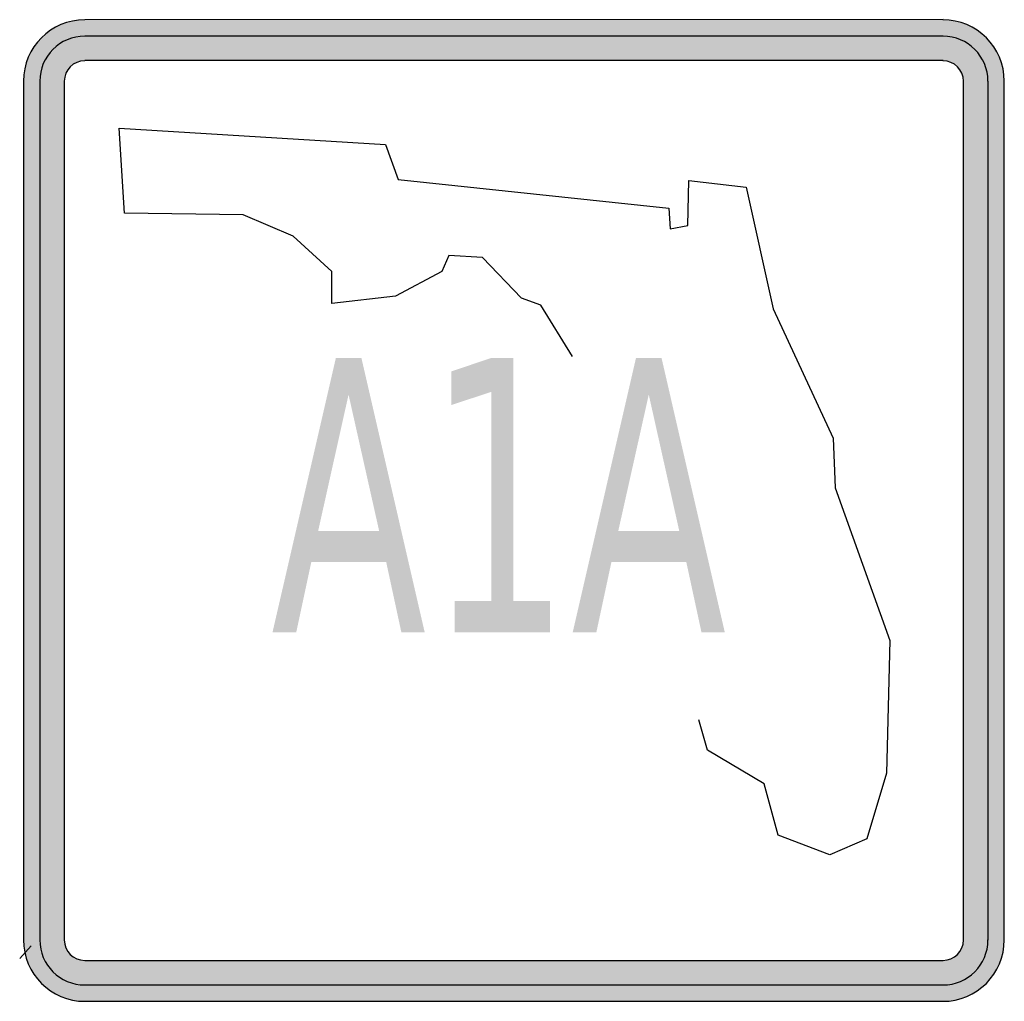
# Model space of a CAD drawing. Header units: inches. Extents: x -0.5 to 0.5, y -0.5 to 0.5.
import ezdxf

# ---------------------------------------------------------------- set-up
doc = ezdxf.new("R2010")
doc.units = ezdxf.units.IN
doc.header["$MEASUREMENT"] = 0

msp = doc.modelspace()

# ---------------------------------------------------------------- hatches: boundary and pattern name
h = msp.add_hatch(color=7)
h.paths.add_polyline_path([(0.5, 0.4358), (0.5, -0.4358), (0.4995, -0.4443), (0.4978, -0.4525), (0.4952, -0.4602), (0.4915, -0.4673), (0.487, -0.474), (0.4818, -0.48), (0.4758, -0.4852), (0.4692, -0.4897), (0.462, -0.4933), (0.4543, -0.496), (0.4462, -0.4977), (0.4377, -0.4982), (-0.434, -0.4982), (-0.4423, -0.4977), (-0.4505, -0.496), (-0.4582, -0.4933), (-0.4653, -0.4897), (-0.472, -0.4852), (-0.478, -0.48), (-0.4832, -0.474), (-0.4877, -0.4673), (-0.4913, -0.4602), (-0.494, -0.4525), (-0.4947, -0.4489), (-0.4957, -0.4443), (-0.4962, -0.4358), (-0.4962, 0.4357), (-0.4957, 0.4442), (-0.494, 0.4523), (-0.4913, 0.46), (-0.4877, 0.4672), (-0.4832, 0.4738), (-0.478, 0.4798), (-0.472, 0.485), (-0.4653, 0.4895), (-0.4582, 0.4932), (-0.4505, 0.4958), (-0.4423, 0.4975), (-0.434, 0.498), (0.4377, 0.498), (0.4462, 0.4975), (0.4543, 0.4958), (0.462, 0.4932), (0.4692, 0.4895), (0.4758, 0.485), (0.4818, 0.4798), (0.487, 0.4738), (0.4915, 0.4672), (0.4952, 0.46), (0.4978, 0.4523), (0.4995, 0.4442), (0.5, 0.4358)])
h.paths.add_polyline_path([(-0.434, -0.4567), (0.4377, -0.4567), (0.4405, -0.4565), (0.4433, -0.4558), (0.4458, -0.455), (0.4482, -0.4538), (0.4505, -0.4523), (0.4523, -0.4505), (0.4542, -0.4485), (0.4557, -0.4463), (0.4568, -0.444), (0.4577, -0.4413), (0.4583, -0.4387), (0.4585, -0.4358), (0.4585, 0.4357), (0.4583, 0.4387), (0.4577, 0.4413), (0.4568, 0.4438), (0.4557, 0.4463), (0.4542, 0.4485), (0.4523, 0.4505), (0.4505, 0.4522), (0.4482, 0.4537), (0.4458, 0.4548), (0.4433, 0.4558), (0.4405, 0.4563), (0.4377, 0.4565), (-0.434, 0.4565), (-0.4368, 0.4563), (-0.4395, 0.4558), (-0.442, 0.4548), (-0.4445, 0.4537), (-0.4467, 0.4522), (-0.4487, 0.4505), (-0.4503, 0.4485), (-0.4518, 0.4463), (-0.453, 0.4438), (-0.454, 0.4413), (-0.4545, 0.4387), (-0.4547, 0.4358), (-0.4547, -0.4358), (-0.4545, -0.4387), (-0.454, -0.4413), (-0.453, -0.444), (-0.4518, -0.4463), (-0.4503, -0.4485), (-0.4487, -0.4505), (-0.4467, -0.4523), (-0.4445, -0.4538), (-0.442, -0.455), (-0.4395, -0.4558), (-0.4368, -0.4565), (-0.434, -0.4567)], flags=0)
h = msp.add_hatch(color=7)
h.paths.add_polyline_path([(-0.1789, 0.1547), (-0.1529, 0.1547), (-0.0887, -0.1235), (-0.1124, -0.1235), (-0.1278, -0.0522), (-0.2038, -0.0522), (-0.2191, -0.1235), (-0.2432, -0.1235), (-0.1789, 0.1547)])
h.paths.add_polyline_path([(-0.166, 0.1176), (-0.1969, -0.0209), (-0.1349, -0.0209), (-0.166, 0.1176)], flags=0)
msp.add_hatch(color=7).paths.add_polyline_path([(-0.0583, -0.0919), (-0.0211, -0.0919), (-0.0211, 0.1204), (-0.0617, 0.107), (-0.0617, 0.1412), (-0.0213, 0.1547), (0.0015, 0.1547), (0.0015, -0.0919), (0.0387, -0.0919), (0.0387, -0.1235), (-0.0583, -0.1235), (-0.0583, -0.0919)])
h = msp.add_hatch(color=7)
h.paths.add_polyline_path([(0.1259, 0.1547), (0.1519, 0.1547), (0.2161, -0.1235), (0.1924, -0.1235), (0.177, -0.0522), (0.101, -0.0522), (0.0857, -0.1235), (0.0617, -0.1235), (0.1259, 0.1547)])
h.paths.add_polyline_path([(0.1389, 0.1176), (0.1079, -0.0209), (0.1699, -0.0209), (0.1389, 0.1176)], flags=0)

# ---------------------------------------------------------------- linework, layer by layer
at = {"color": 7}
for p, q in [((0.4378, 0.4982), (-0.4339, 0.498)), ((0.4378, 0.4815), (-0.4339, 0.4815)), ((0.4378, 0.4566), (-0.4339, 0.4566)), ((-0.4962, 0.4357), (-0.4962, -0.4358)), ((-0.4796, 0.4359), (-0.4796, -0.4358)), ((-0.4547, 0.4359), (-0.4547, -0.4358)), ((0.4585, -0.4358), (0.4586, 0.4357)), ((0.4835, -0.436), (0.4835, 0.4357)), ((0.5, -0.4358), (0.5, 0.4359)), ((-0.5, -0.4548), (-0.4885, -0.4418)), ((-0.4339, -0.4566), (0.4378, -0.4566)), ((-0.4339, -0.4815), (0.4378, -0.4815)), ((-0.4339, -0.4981), (0.4378, -0.4981))]:
    msp.add_line(p, q, dxfattribs=at)
for points in [[(-0.3989, 0.3882), (-0.1284, 0.3715), (-0.1156, 0.3359), (0.1593, 0.3067), (0.1608, 0.2858), (0.1787, 0.2894), (0.1797, 0.3348), (0.2379, 0.3282), (0.2651, 0.2048), (0.3263, 0.0734), (0.3281, 0.023), (0.3839, -0.1318), (0.3802, -0.2666), (0.3604, -0.3333), (0.3227, -0.3494), (0.2704, -0.3296), (0.2561, -0.2775), (0.1984, -0.2433), (0.1896, -0.2124)], [(0.0615, 0.1562), (0.0293, 0.2084), (0.0096, 0.2155), (-0.03, 0.2569), (-0.0643, 0.2588), (-0.0714, 0.2425), (-0.1183, 0.2174), (-0.1829, 0.2102), (-0.1829, 0.2425), (-0.2224, 0.2785), (-0.2729, 0.3002), (-0.3935, 0.3019), (-0.3989, 0.3882)]]:
    msp.add_lwpolyline(points, dxfattribs=at)
for points in [[(-0.4339, 0.4981), (-0.4683, 0.4981), (-0.4962, 0.4702), (-0.4962, 0.4358)], [(0.5, 0.4358), (0.5, 0.4702), (0.4721, 0.4981), (0.4377, 0.4981)], [(-0.4339, 0.4814), (-0.4592, 0.4814), (-0.4796, 0.461), (-0.4796, 0.4358)], [(0.4834, 0.4358), (0.4834, 0.461), (0.463, 0.4814), (0.4377, 0.4814)], [(-0.4339, 0.4565), (-0.4454, 0.4565), (-0.4547, 0.4473), (-0.4547, 0.4358)], [(0.4585, 0.4358), (0.4585, 0.4473), (0.4492, 0.4565), (0.4377, 0.4565)], [(-0.4962, -0.4359), (-0.4962, -0.4703), (-0.4683, -0.4982), (-0.4339, -0.4982)], [(-0.4796, -0.4359), (-0.4796, -0.4611), (-0.4592, -0.4816), (-0.4339, -0.4816)], [(-0.4547, -0.4359), (-0.4547, -0.4474), (-0.4454, -0.4566), (-0.4339, -0.4566)], [(0.4377, -0.4982), (0.4721, -0.4982), (0.5, -0.4703), (0.5, -0.4359)], [(0.4377, -0.4816), (0.463, -0.4816), (0.4834, -0.4611), (0.4834, -0.4359)], [(0.4377, -0.4566), (0.4492, -0.4566), (0.4585, -0.4474), (0.4585, -0.4359)]]:
    msp.add_open_spline(points, degree=3, dxfattribs=at)

doc.saveas('drawing.dxf')
